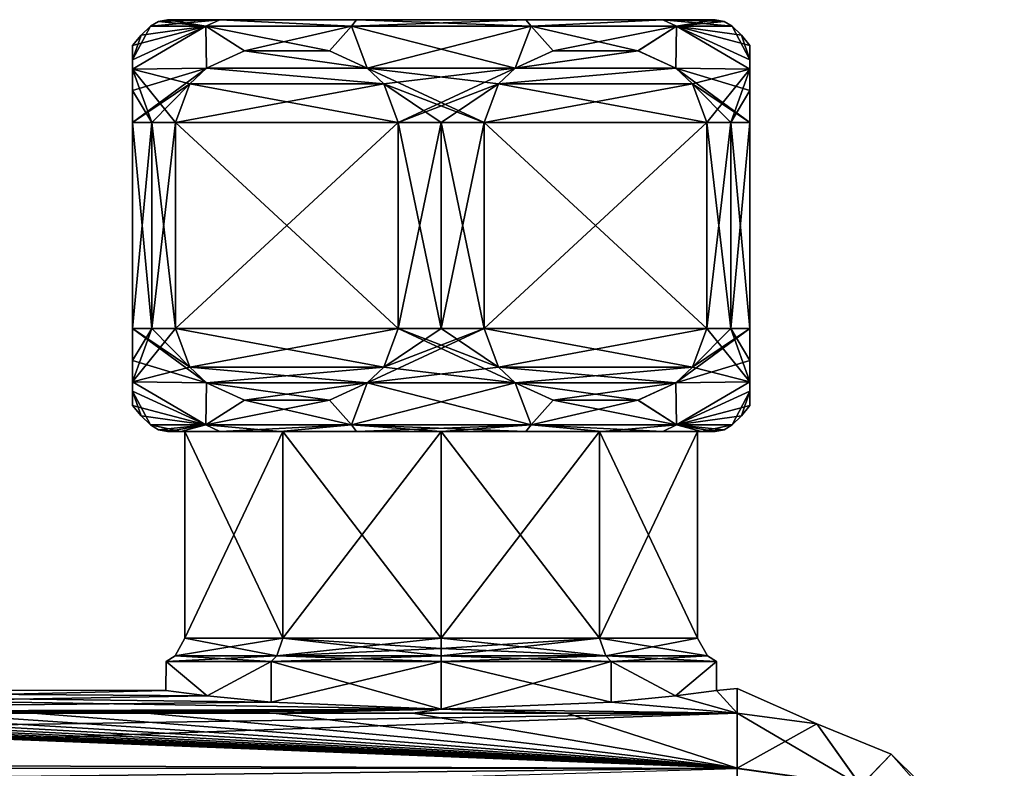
# Model space of a CAD drawing. Header units: metres. Extents: x -106 to 106, y -96 to 74.
# Tile 12 of 13: x 60 to 98, y 11 to 40. Entities that reach past the tile are written whole.
import ezdxf

# ---------------------------------------------------------------- set-up
doc = ezdxf.new("R2010")
doc.units = ezdxf.units.M
doc.layers.add('solid_21522310', color=7, linetype='CONTINUOUS')

msp = doc.modelspace()

# ---------------------------------------------------------------- linework, layer by layer
at = {"layer": 'solid_21522310'}
for points in [[(65.19281, 39.75), (67.888054, 40, -6.258302), (67.352287, 39.75, -6.646197)], [(65.500694, 39.935413), (67.888054, 40, -6.258302), (65.19281, 39.75)], [(65.500694, 39.935413), (65.19281, 39.75), (67.352287, 39.75, 6.646198)], [(65.500694, 39.935413), (65.854248, 40), (67.888054, 40, -6.258302)], [(65.500694, 39.935413), (67.352287, 39.75, 6.646198), (65.854248, 40)], [(65.854248, 40), (67.888046, 40, 6.258296), (87.145752, 40)], [(85.111954, 40, -6.258296), (65.854248, 40), (87.145752, 40)], [(67.352287, 39.75, 6.646198), (67.888046, 40, 6.258296), (65.854248, 40)], [(85.111954, 40, -6.258296), (67.888054, 40, -6.258302), (65.854248, 40)], [(73.00589, 39.75, 10.753777), (67.888046, 40, 6.258296), (67.352287, 39.75, 6.646198)], [(67.352287, 39.75, -6.646197), (67.888054, 40, -6.258302), (73.00589, 39.75, -10.753777)], [(67.888046, 40, 6.258296), (85.111946, 40, 6.258302), (87.145752, 40)], [(67.888046, 40, 6.258296), (73.210617, 40, 10.124819), (85.111946, 40, 6.258302)], [(73.00589, 39.75, 10.753777), (73.210617, 40, 10.124819), (67.888046, 40, 6.258296)], [(79.789383, 40, -10.124819), (73.210625, 40, -10.124822), (67.888054, 40, -6.258302)], [(73.00589, 39.75, -10.753777), (67.888054, 40, -6.258302), (73.210625, 40, -10.124822)], [(85.111954, 40, -6.258296), (79.789383, 40, -10.124819), (67.888054, 40, -6.258302)], [(79.99411, 39.75, 10.753777), (73.210617, 40, 10.124819), (73.00589, 39.75, 10.753777)], [(73.00589, 39.75, -10.753777), (73.210625, 40, -10.124822), (79.789383, 40, -10.124819)], [(73.00589, 39.75, -10.753777), (79.789383, 40, -10.124819), (79.99411, 39.75, -10.753777)], [(73.210617, 40, 10.124819), (79.789375, 40, 10.124822), (85.111946, 40, 6.258302)], [(79.99411, 39.75, 10.753777), (79.789375, 40, 10.124822), (73.210617, 40, 10.124819)], [(79.99411, 39.75, 10.753777), (85.111946, 40, 6.258302), (79.789375, 40, 10.124822)], [(79.99411, 39.75, -10.753777), (79.789383, 40, -10.124819), (85.111954, 40, -6.258296)], [(85.647713, 39.75, 6.646197), (85.111946, 40, 6.258302), (79.99411, 39.75, 10.753777)], [(79.99411, 39.75, -10.753777), (85.111954, 40, -6.258296), (85.647713, 39.75, -6.646198)], [(87.499306, 39.935413), (87.145752, 40), (85.111946, 40, 6.258302)], [(85.647713, 39.75, 6.646197), (87.80719, 39.75), (85.111946, 40, 6.258302)], [(87.499306, 39.935413), (85.111946, 40, 6.258302), (87.80719, 39.75)], [(85.647713, 39.75, -6.646198), (85.111954, 40, -6.258296), (87.145752, 40)], [(87.499306, 39.935413), (85.647713, 39.75, -6.646198), (87.145752, 40)], [(87.499306, 39.935413), (87.80719, 39.75), (85.647713, 39.75, -6.646198)], [(67.352287, 39.75, -6.646197), (67.377884, 38.116829, -8.589748), (64.5, 38.07407, -3.673181)], [(67.352287, 39.75, -6.646197), (64.5, 38.07407, -3.673181), (64.5, 38.439095, -2.980744)], [(64.5, 39), (67.352287, 39.75, -6.646197), (64.5, 38.439095, -2.980744)], [(64.5, 39), (64.827209, 39.392731), (67.352287, 39.75, -6.646197)], [(64.5, 38.439377, 2.980086), (65.19281, 39.75), (64.827209, 39.392731)], [(64.5, 38.439377, 2.980086), (67.352287, 39.75, 6.646198), (65.19281, 39.75)], [(64.5, 38.074203, 3.672968), (67.377159, 38.116318, 8.589331), (67.352287, 39.75, 6.646198)], [(64.5, 38.439377, 2.980086), (64.5, 38.074203, 3.672968), (67.352287, 39.75, 6.646198)], [(64.827209, 39.392731), (65.19281, 39.75), (67.352287, 39.75, -6.646197)], [(67.352287, 39.75, -6.646197), (68.851219, 38.788586, -9.44038), (67.377884, 38.116829, -8.589748)], [(67.352287, 39.75, -6.646197), (73.00589, 39.75, -10.753777), (68.851219, 38.788586, -9.44038)], [(72.150826, 38.788033, 11.345408), (73.00589, 39.75, 10.753777), (67.352287, 39.75, 6.646198)], [(68.848869, 38.787952, 9.439023), (72.150826, 38.788033, 11.345408), (67.352287, 39.75, 6.646198)], [(67.377159, 38.116318, 8.589331), (68.848869, 38.787952, 9.439023), (67.352287, 39.75, 6.646198)], [(73.00589, 39.75, -10.753777), (72.149734, 38.78833, -11.344779), (68.851219, 38.788586, -9.44038)], [(73.00589, 39.75, -10.753777), (73.622498, 38.116562, -12.195081), (72.149734, 38.78833, -11.344779)], [(72.150826, 38.788033, 11.345408), (73.622673, 38.116436, 12.19518), (73.00589, 39.75, 10.753777)], [(73.00589, 39.75, -10.753777), (79.99411, 39.75, -10.753777), (73.622498, 38.116562, -12.195081)], [(79.377502, 38.116562, 12.195081), (79.99411, 39.75, 10.753777), (73.00589, 39.75, 10.753777)], [(73.622673, 38.116436, 12.19518), (79.377502, 38.116562, 12.195081), (73.00589, 39.75, 10.753777)], [(79.99411, 39.75, -10.753777), (79.377327, 38.116436, -12.19518), (73.622498, 38.116562, -12.195081)], [(79.99411, 39.75, -10.753777), (80.849174, 38.788033, -11.345408), (79.377327, 38.116436, -12.19518)], [(79.377502, 38.116562, 12.195081), (80.850266, 38.78833, 11.344779), (79.99411, 39.75, 10.753777)], [(79.99411, 39.75, -10.753777), (85.647713, 39.75, -6.646198), (80.849174, 38.788033, -11.345408)], [(84.148781, 38.788586, 9.44038), (85.647713, 39.75, 6.646197), (79.99411, 39.75, 10.753777)], [(80.850266, 38.78833, 11.344779), (84.148781, 38.788586, 9.44038), (79.99411, 39.75, 10.753777)], [(85.647713, 39.75, -6.646198), (84.151131, 38.787952, -9.439023), (80.849174, 38.788033, -11.345408)], [(84.148781, 38.788586, 9.44038), (85.622116, 38.116829, 8.589748), (85.647713, 39.75, 6.646197)], [(85.647713, 39.75, -6.646198), (85.622841, 38.116318, -8.589331), (84.151131, 38.787952, -9.439023)], [(85.622116, 38.116829, 8.589748), (88.5, 38.07407, 3.673181), (85.647713, 39.75, 6.646197)], [(85.647713, 39.75, -6.646198), (88.5, 38.074203, -3.672968), (85.622841, 38.116318, -8.589331)], [(85.647713, 39.75, -6.646198), (88.5, 38.439377, -2.980086), (88.5, 38.074203, -3.672968)], [(85.647713, 39.75, -6.646198), (87.80719, 39.75), (88.5, 38.439377, -2.980086)], [(85.647713, 39.75, 6.646197), (88.5, 39), (88.172791, 39.392731)], [(88.5, 38.439095, 2.980744), (88.5, 39), (85.647713, 39.75, 6.646197)], [(85.647713, 39.75, 6.646197), (88.172791, 39.392731), (87.80719, 39.75)], [(88.5, 38.07407, 3.673181), (88.5, 38.439095, 2.980744), (85.647713, 39.75, 6.646197)], [(87.80719, 39.75), (88.172791, 39.392731), (88.5, 38.439377, -2.980086)], [(64.5, 38.439377, 2.980086), (64.827209, 39.392731), (64.5, 39)], [(88.172791, 39.392731), (88.5, 39), (88.5, 38.439377, -2.980086)], [(64.5, 38.439377, 2.980086), (64.5, 39), (64.5, 38.439095, -2.980744)], [(67.377159, 38.116318, 8.589331), (73.622673, 38.116436, 12.19518), (68.848869, 38.787952, 9.439023)], [(73.622498, 38.116562, -12.195081), (67.377884, 38.116829, -8.589748), (68.851219, 38.788586, -9.44038)], [(68.848869, 38.787952, 9.439023), (73.622673, 38.116436, 12.19518), (72.150826, 38.788033, 11.345408)], [(73.622498, 38.116562, -12.195081), (68.851219, 38.788586, -9.44038), (72.149734, 38.78833, -11.344779)], [(84.151131, 38.787952, -9.439023), (79.377327, 38.116436, -12.19518), (80.849174, 38.788033, -11.345408)], [(85.622841, 38.116318, -8.589331), (79.377327, 38.116436, -12.19518), (84.151131, 38.787952, -9.439023)], [(79.377502, 38.116562, 12.195081), (85.622116, 38.116829, 8.589748), (84.148781, 38.788586, 9.44038)], [(79.377502, 38.116562, 12.195081), (84.148781, 38.788586, 9.44038), (80.850266, 38.78833, 11.344779)], [(88.5, 38.439095, 2.980744), (88.5, 38.439377, -2.980086), (88.5, 39)], [(64.5, 38.439377, 2.980086), (64.5, 38.439095, -2.980744), (64.5, 38.07407, -3.673181)], [(64.5, 38.439377, 2.980086), (64.5, 38.07407, -3.673181), (64.5, 38.074203, 3.672968)], [(88.5, 38.07407, 3.673181), (88.5, 38.074203, -3.672968), (88.5, 38.439377, -2.980086)], [(88.5, 38.07407, 3.673181), (88.5, 38.439377, -2.980086), (88.5, 38.439095, 2.980744)], [(67.377884, 38.116829, -8.589748), (66.727592, 37.511345, -8.214303), (64.5, 36, -5)], [(64.5, 37.249714, -4.571684), (67.377884, 38.116829, -8.589748), (64.5, 36, -5)], [(64.5, 37.249714, -4.571684), (64.5, 38.07407, -3.673181), (67.377884, 38.116829, -8.589748)], [(66.726654, 37.510174, 8.213762), (67.377159, 38.116318, 8.589331), (64.5, 38.074203, 3.672968)], [(64.5, 38.074203, 3.672968), (64.5, 38.07407, -3.673181), (64.5, 37.249714, -4.571684)], [(64.5, 37.249916, 4.571533), (64.5, 38.074203, 3.672968), (64.5, 37.249714, -4.571684)], [(65.241669, 36, 6.5), (64.5, 38.074203, 3.672968), (64.5, 37.249916, 4.571533)], [(66.169876, 36, 7.892305), (66.726654, 37.510174, 8.213762), (64.5, 38.074203, 3.672968)], [(65.241669, 36, 6.5), (66.169876, 36, 7.892305), (64.5, 38.074203, 3.672968)], [(74.272964, 37.510651, 12.570626), (67.377159, 38.116318, 8.589331), (66.726654, 37.510174, 8.213762)], [(74.27272, 37.510956, -12.570484), (66.727592, 37.511345, -8.214303), (67.377884, 38.116829, -8.589748)], [(74.272964, 37.510651, 12.570626), (73.622673, 38.116436, 12.19518), (67.377159, 38.116318, 8.589331)], [(74.27272, 37.510956, -12.570484), (67.377884, 38.116829, -8.589748), (73.622498, 38.116562, -12.195081)], [(74.27272, 37.510956, -12.570484), (73.622498, 38.116562, -12.195081), (79.377327, 38.116436, -12.19518)], [(78.72728, 37.510956, 12.570484), (79.377502, 38.116562, 12.195081), (73.622673, 38.116436, 12.19518)], [(74.272964, 37.510651, 12.570626), (78.169876, 36, 12.892304), (73.622673, 38.116436, 12.19518)], [(78.72728, 37.510956, 12.570484), (73.622673, 38.116436, 12.19518), (78.169876, 36, 12.892304)], [(74.27272, 37.510956, -12.570484), (79.377327, 38.116436, -12.19518), (74.830124, 36, -12.892304)], [(78.727036, 37.510651, -12.570626), (74.830124, 36, -12.892304), (79.377327, 38.116436, -12.19518)], [(78.727036, 37.510651, -12.570626), (79.377327, 38.116436, -12.19518), (85.622841, 38.116318, -8.589331)], [(86.273346, 37.510174, -8.213762), (78.727036, 37.510651, -12.570626), (85.622841, 38.116318, -8.589331)], [(78.72728, 37.510956, 12.570484), (85.622116, 38.116829, 8.589748), (79.377502, 38.116562, 12.195081)], [(78.72728, 37.510956, 12.570484), (86.272408, 37.511345, 8.214303), (85.622116, 38.116829, 8.589748)], [(88.5, 37.249714, 4.571684), (88.5, 38.07407, 3.673181), (85.622116, 38.116829, 8.589748)], [(86.272408, 37.511345, 8.214303), (88.5, 36, 5), (85.622116, 38.116829, 8.589748)], [(88.5, 37.249714, 4.571684), (85.622116, 38.116829, 8.589748), (88.5, 36, 5)], [(86.273346, 37.510174, -8.213762), (85.622841, 38.116318, -8.589331), (88.5, 38.074203, -3.672968)], [(86.273346, 37.510174, -8.213762), (88.5, 38.074203, -3.672968), (86.830124, 36, -7.892305)], [(87.758331, 36, -6.5), (86.830124, 36, -7.892305), (88.5, 38.074203, -3.672968)], [(88.5, 37.249916, -4.571533), (87.758331, 36, -6.5), (88.5, 38.074203, -3.672968)], [(88.5, 37.249714, 4.571684), (88.5, 37.249916, -4.571533), (88.5, 38.074203, -3.672968)], [(88.5, 37.249714, 4.571684), (88.5, 38.074203, -3.672968), (88.5, 38.07407, 3.673181)], [(66.727592, 37.511345, -8.214303), (65.241669, 36, -6.5), (64.5, 36, -5)], [(64.5, 37.249916, 4.571533), (64.5, 37.249714, -4.571684), (64.5, 36, -5)], [(64.5, 36, 5), (64.5, 37.249916, 4.571533), (64.5, 36, -5)], [(64.5, 36, 5), (65.241669, 36, 6.5), (64.5, 37.249916, 4.571533)], [(66.727592, 37.511345, -8.214303), (66.169876, 36, -7.892305), (65.241669, 36, -6.5)], [(74.830124, 36, -12.892304), (66.169876, 36, -7.892305), (66.727592, 37.511345, -8.214303)], [(74.272964, 37.510651, 12.570626), (66.726654, 37.510174, 8.213762), (66.169876, 36, 7.892305)], [(74.272964, 37.510651, 12.570626), (66.169876, 36, 7.892305), (74.830124, 36, 12.892304)], [(74.27272, 37.510956, -12.570484), (74.830124, 36, -12.892304), (66.727592, 37.511345, -8.214303)], [(74.272964, 37.510651, 12.570626), (76.5, 36, 13), (78.169876, 36, 12.892304)], [(74.272964, 37.510651, 12.570626), (74.830124, 36, 12.892304), (76.5, 36, 13)], [(78.727036, 37.510651, -12.570626), (76.5, 36, -13), (74.830124, 36, -12.892304)], [(78.727036, 37.510651, -12.570626), (78.169876, 36, -12.892304), (76.5, 36, -13)], [(78.169876, 36, 12.892304), (86.830124, 36, 7.892305), (86.272408, 37.511345, 8.214303)], [(78.72728, 37.510956, 12.570484), (78.169876, 36, 12.892304), (86.272408, 37.511345, 8.214303)], [(86.830124, 36, -7.892305), (78.169876, 36, -12.892304), (78.727036, 37.510651, -12.570626)], [(86.273346, 37.510174, -8.213762), (86.830124, 36, -7.892305), (78.727036, 37.510651, -12.570626)], [(86.272408, 37.511345, 8.214303), (87.758331, 36, 6.5), (88.5, 36, 5)], [(86.272408, 37.511345, 8.214303), (86.830124, 36, 7.892305), (87.758331, 36, 6.5)], [(88.5, 37.249916, -4.571533), (88.5, 36, -5), (87.758331, 36, -6.5)], [(88.5, 36, 5), (88.5, 36, -5), (88.5, 37.249916, -4.571533)], [(88.5, 37.249714, 4.571684), (88.5, 36, 5), (88.5, 37.249916, -4.571533)], [(64.5, 28, -5), (64.5, 36, -5), (65.241669, 36, -6.5)], [(64.5, 36, 5), (64.5, 36, -5), (64.5, 28, -5)], [(64.5, 28, -5), (65.241669, 36, -6.5), (65.241669, 28, -6.5)], [(64.5, 28, 5), (64.5, 36, 5), (64.5, 28, -5)], [(65.241669, 28, 6.5), (65.241669, 36, 6.5), (64.5, 36, 5)], [(65.241669, 28, 6.5), (64.5, 36, 5), (64.5, 28, 5)], [(65.241669, 28, -6.5), (65.241669, 36, -6.5), (66.169876, 36, -7.892305)], [(65.241669, 28, -6.5), (66.169876, 36, -7.892305), (66.169876, 28, -7.892305)], [(66.169876, 28, 7.892305), (66.169876, 36, 7.892305), (65.241669, 36, 6.5)], [(65.241669, 28, 6.5), (66.169876, 28, 7.892305), (65.241669, 36, 6.5)], [(74.830124, 28, -12.892304), (66.169876, 36, -7.892305), (74.830124, 36, -12.892304)], [(74.830124, 28, -12.892304), (66.169876, 28, -7.892305), (66.169876, 36, -7.892305)], [(66.169876, 28, 7.892305), (74.830124, 36, 12.892304), (66.169876, 36, 7.892305)], [(74.830124, 28, 12.892304), (74.830124, 36, 12.892304), (66.169876, 28, 7.892305)], [(74.830124, 28, -12.892304), (74.830124, 36, -12.892304), (76.5, 36, -13)], [(74.830124, 28, -12.892304), (76.5, 36, -13), (76.5, 28, -13)], [(76.5, 28, 13), (76.5, 36, 13), (74.830124, 36, 12.892304)], [(76.5, 28, 13), (74.830124, 36, 12.892304), (74.830124, 28, 12.892304)], [(76.5, 28, -13), (76.5, 36, -13), (78.169876, 36, -12.892304)], [(76.5, 28, -13), (78.169876, 36, -12.892304), (78.169876, 28, -12.892304)], [(78.169876, 28, 12.892304), (78.169876, 36, 12.892304), (76.5, 36, 13)], [(78.169876, 28, 12.892304), (76.5, 36, 13), (76.5, 28, 13)], [(86.830124, 28, -7.892305), (78.169876, 36, -12.892304), (86.830124, 36, -7.892305)], [(78.169876, 28, -12.892304), (78.169876, 36, -12.892304), (86.830124, 28, -7.892305)], [(78.169876, 28, 12.892304), (86.830124, 36, 7.892305), (78.169876, 36, 12.892304)], [(86.830124, 28, 7.892305), (86.830124, 36, 7.892305), (78.169876, 28, 12.892304)], [(86.830124, 28, -7.892305), (86.830124, 36, -7.892305), (87.758331, 36, -6.5)], [(87.758331, 28, -6.5), (86.830124, 28, -7.892305), (87.758331, 36, -6.5)], [(87.758331, 28, 6.5), (87.758331, 36, 6.5), (86.830124, 36, 7.892305)], [(87.758331, 28, 6.5), (86.830124, 36, 7.892305), (86.830124, 28, 7.892305)], [(87.758331, 28, -6.5), (87.758331, 36, -6.5), (88.5, 36, -5)], [(88.5, 28, -5), (87.758331, 28, -6.5), (88.5, 36, -5)], [(88.5, 28, 5), (88.5, 36, 5), (87.758331, 36, 6.5)], [(88.5, 28, 5), (87.758331, 36, 6.5), (87.758331, 28, 6.5)], [(88.5, 28, 5), (88.5, 28, -5), (88.5, 36, -5)], [(88.5, 28, 5), (88.5, 36, -5), (88.5, 36, 5)], [(65.241669, 28, -6.5), (64.5, 25.925793, -3.672964), (64.5, 26.750078, -4.571528)], [(66.169876, 28, -7.892305), (66.727272, 26.489052, -8.214121), (64.5, 25.925793, -3.672964)], [(65.241669, 28, -6.5), (66.169876, 28, -7.892305), (64.5, 25.925793, -3.672964)], [(64.5, 28, -5), (65.241669, 28, -6.5), (64.5, 26.750078, -4.571528)], [(64.5, 28, 5), (64.5, 28, -5), (64.5, 26.750078, -4.571528)], [(64.5, 26.750305, 4.571696), (64.5, 28, 5), (64.5, 26.750078, -4.571528)], [(66.727592, 26.488655, 8.214304), (65.241669, 28, 6.5), (64.5, 28, 5)], [(67.377884, 25.883171, 8.589749), (66.727592, 26.488655, 8.214304), (64.5, 28, 5)], [(64.5, 26.750305, 4.571696), (67.377884, 25.883171, 8.589749), (64.5, 28, 5)], [(66.727592, 26.488655, 8.214304), (66.169876, 28, 7.892305), (65.241669, 28, 6.5)], [(74.272408, 26.488655, -12.570306), (66.727272, 26.489052, -8.214121), (66.169876, 28, -7.892305)], [(74.272408, 26.488655, -12.570306), (66.169876, 28, -7.892305), (74.830124, 28, -12.892304)], [(74.830124, 28, 12.892304), (66.169876, 28, 7.892305), (66.727592, 26.488655, 8.214304)], [(74.272713, 26.489042, 12.570483), (74.830124, 28, 12.892304), (66.727592, 26.488655, 8.214304)], [(74.272408, 26.488655, -12.570306), (78.169876, 28, -12.892304), (73.622108, 25.883165, -12.194857)], [(78.727287, 26.489042, -12.570483), (73.622108, 25.883165, -12.194857), (78.169876, 28, -12.892304)], [(74.272408, 26.488655, -12.570306), (76.5, 28, -13), (78.169876, 28, -12.892304)], [(74.272408, 26.488655, -12.570306), (74.830124, 28, -12.892304), (76.5, 28, -13)], [(74.272713, 26.489042, 12.570483), (79.377892, 25.883165, 12.194857), (74.830124, 28, 12.892304)], [(78.727592, 26.488655, 12.570306), (74.830124, 28, 12.892304), (79.377892, 25.883165, 12.194857)], [(78.727592, 26.488655, 12.570306), (76.5, 28, 13), (74.830124, 28, 12.892304)], [(78.727592, 26.488655, 12.570306), (78.169876, 28, 12.892304), (76.5, 28, 13)], [(78.169876, 28, -12.892304), (86.830124, 28, -7.892305), (86.272408, 26.488655, -8.214304)], [(78.727287, 26.489042, -12.570483), (78.169876, 28, -12.892304), (86.272408, 26.488655, -8.214304)], [(86.830124, 28, 7.892305), (78.169876, 28, 12.892304), (78.727592, 26.488655, 12.570306)], [(86.272728, 26.489052, 8.214121), (86.830124, 28, 7.892305), (78.727592, 26.488655, 12.570306)], [(86.272408, 26.488655, -8.214304), (88.5, 28, -5), (85.622116, 25.883171, -8.589749)], [(88.5, 26.750305, -4.571696), (85.622116, 25.883171, -8.589749), (88.5, 28, -5)], [(86.272408, 26.488655, -8.214304), (86.830124, 28, -7.892305), (87.758331, 28, -6.5)], [(86.272408, 26.488655, -8.214304), (87.758331, 28, -6.5), (88.5, 28, -5)], [(86.272728, 26.489052, 8.214121), (88.5, 25.925793, 3.672964), (86.830124, 28, 7.892305)], [(87.758331, 28, 6.5), (86.830124, 28, 7.892305), (88.5, 25.925793, 3.672964)], [(88.5, 26.750078, 4.571528), (87.758331, 28, 6.5), (88.5, 25.925793, 3.672964)], [(88.5, 26.750078, 4.571528), (88.5, 28, 5), (87.758331, 28, 6.5)], [(88.5, 26.750078, 4.571528), (88.5, 26.750305, -4.571696), (88.5, 28, -5)], [(88.5, 26.750078, 4.571528), (88.5, 28, -5), (88.5, 28, 5)], [(64.5, 26.750305, 4.571696), (64.5, 26.750078, -4.571528), (64.5, 25.925793, -3.672964)], [(64.5, 26.750305, 4.571696), (64.5, 25.925793, -3.672964), (64.5, 25.925936, 3.673192)], [(64.5, 26.750305, 4.571696), (64.5, 25.925936, 3.673192), (67.377884, 25.883171, 8.589749)], [(66.727272, 26.489052, -8.214121), (67.377495, 25.883442, -8.589527), (64.5, 25.925793, -3.672964)], [(66.727272, 26.489052, -8.214121), (73.622108, 25.883165, -12.194857), (67.377495, 25.883442, -8.589527)], [(74.272408, 26.488655, -12.570306), (73.622108, 25.883165, -12.194857), (66.727272, 26.489052, -8.214121)], [(74.272713, 26.489042, 12.570483), (66.727592, 26.488655, 8.214304), (67.377884, 25.883171, 8.589749)], [(74.272713, 26.489042, 12.570483), (67.377884, 25.883171, 8.589749), (73.622498, 25.883438, 12.195079)], [(78.727287, 26.489042, -12.570483), (79.377502, 25.883438, -12.195079), (73.622108, 25.883165, -12.194857)], [(74.272713, 26.489042, 12.570483), (73.622498, 25.883438, 12.195079), (79.377892, 25.883165, 12.194857)], [(78.727287, 26.489042, -12.570483), (85.622116, 25.883171, -8.589749), (79.377502, 25.883438, -12.195079)], [(78.727287, 26.489042, -12.570483), (86.272408, 26.488655, -8.214304), (85.622116, 25.883171, -8.589749)], [(86.272728, 26.489052, 8.214121), (78.727592, 26.488655, 12.570306), (79.377892, 25.883165, 12.194857)], [(86.272728, 26.489052, 8.214121), (79.377892, 25.883165, 12.194857), (85.622505, 25.883442, 8.589527)], [(88.5, 26.750305, -4.571696), (88.5, 25.925936, -3.673192), (85.622116, 25.883171, -8.589749)], [(86.272728, 26.489052, 8.214121), (85.622505, 25.883442, 8.589527), (88.5, 25.925793, 3.672964)], [(88.5, 25.925793, 3.672964), (88.5, 25.925936, -3.673192), (88.5, 26.750305, -4.571696)], [(88.5, 26.750078, 4.571528), (88.5, 25.925793, 3.672964), (88.5, 26.750305, -4.571696)], [(64.5, 25.925936, 3.673192), (64.5, 25.925793, -3.672964), (64.5, 25.560614, -2.980068)], [(64.5, 25.560921, 2.980782), (64.5, 25.925936, 3.673192), (64.5, 25.560614, -2.980068)], [(67.352287, 24.25, 6.646198), (67.377884, 25.883171, 8.589749), (64.5, 25.925936, 3.673192)], [(67.352287, 24.25, 6.646198), (64.5, 25.925936, 3.673192), (64.5, 25.560921, 2.980782)], [(64.5, 25.925793, -3.672964), (67.377495, 25.883442, -8.589527), (67.352287, 24.25, -6.646197)], [(64.5, 25.560614, -2.980068), (64.5, 25.925793, -3.672964), (67.352287, 24.25, -6.646197)], [(67.377495, 25.883442, -8.589527), (68.850243, 25.211678, -9.439816), (67.352287, 24.25, -6.646197)], [(67.352287, 24.25, 6.646198), (68.851219, 25.211412, 9.440383), (67.377884, 25.883171, 8.589749)], [(67.377495, 25.883442, -8.589527), (73.622108, 25.883165, -12.194857), (72.148758, 25.211407, -11.344217)], [(67.377495, 25.883442, -8.589527), (72.148758, 25.211407, -11.344217), (68.850243, 25.211678, -9.439816)], [(73.622498, 25.883438, 12.195079), (67.377884, 25.883171, 8.589749), (68.851219, 25.211412, 9.440383)], [(73.622498, 25.883438, 12.195079), (68.851219, 25.211412, 9.440383), (72.149734, 25.211672, 11.34478)], [(72.148758, 25.211407, -11.344217), (73.622108, 25.883165, -12.194857), (73.00589, 24.25, -10.753777)], [(73.00589, 24.25, 10.753777), (73.622498, 25.883438, 12.195079), (72.149734, 25.211672, 11.34478)], [(79.377502, 25.883438, -12.195079), (79.99411, 24.25, -10.753777), (73.00589, 24.25, -10.753777)], [(73.622108, 25.883165, -12.194857), (79.377502, 25.883438, -12.195079), (73.00589, 24.25, -10.753777)], [(73.00589, 24.25, 10.753777), (79.99411, 24.25, 10.753777), (73.622498, 25.883438, 12.195079)], [(79.99411, 24.25, 10.753777), (79.377892, 25.883165, 12.194857), (73.622498, 25.883438, 12.195079)], [(79.377502, 25.883438, -12.195079), (80.850266, 25.211672, -11.34478), (79.99411, 24.25, -10.753777)], [(79.377502, 25.883438, -12.195079), (85.622116, 25.883171, -8.589749), (84.148781, 25.211412, -9.440383)], [(79.377502, 25.883438, -12.195079), (84.148781, 25.211412, -9.440383), (80.850266, 25.211672, -11.34478)], [(85.622505, 25.883442, 8.589527), (79.377892, 25.883165, 12.194857), (80.851242, 25.211407, 11.344217)], [(79.99411, 24.25, 10.753777), (80.851242, 25.211407, 11.344217), (79.377892, 25.883165, 12.194857)], [(85.622505, 25.883442, 8.589527), (80.851242, 25.211407, 11.344217), (84.149757, 25.211678, 9.439816)], [(84.148781, 25.211412, -9.440383), (85.622116, 25.883171, -8.589749), (85.647713, 24.25, -6.646198)], [(85.647713, 24.25, 6.646197), (85.622505, 25.883442, 8.589527), (84.149757, 25.211678, 9.439816)], [(85.622116, 25.883171, -8.589749), (88.5, 25.925936, -3.673192), (85.647713, 24.25, -6.646198)], [(85.647713, 24.25, 6.646197), (88.5, 25.925793, 3.672964), (85.622505, 25.883442, 8.589527)], [(88.5, 25.925936, -3.673192), (88.5, 25.560921, -2.980782), (85.647713, 24.25, -6.646198)], [(85.647713, 24.25, 6.646197), (88.5, 25.560614, 2.980068), (88.5, 25.925793, 3.672964)], [(88.5, 25.560614, 2.980068), (88.5, 25.560921, -2.980782), (88.5, 25.925936, -3.673192)], [(88.5, 25.560614, 2.980068), (88.5, 25.925936, -3.673192), (88.5, 25.925793, 3.672964)], [(64.5, 25.560921, 2.980782), (64.5, 25.560614, -2.980068), (64.5, 25)], [(67.352287, 24.25, 6.646198), (64.5, 25.560921, 2.980782), (64.5, 25)], [(64.5, 25.560614, -2.980068), (64.827209, 24.607269), (64.5, 25)], [(64.5, 25.560614, -2.980068), (65.19281, 24.25), (64.827209, 24.607269)], [(64.5, 25.560614, -2.980068), (67.352287, 24.25, -6.646197), (65.19281, 24.25)], [(88.5, 25.560921, -2.980782), (88.5, 25), (85.647713, 24.25, -6.646198)], [(85.647713, 24.25, 6.646197), (87.80719, 24.25), (88.5, 25.560614, 2.980068)], [(88.5, 25.560614, 2.980068), (87.80719, 24.25), (88.172791, 24.607269)], [(88.5, 25.560614, 2.980068), (88.172791, 24.607269), (88.5, 25)], [(88.5, 25.560614, 2.980068), (88.5, 25), (88.5, 25.560921, -2.980782)], [(67.352287, 24.25, 6.646198), (64.5, 25), (64.827209, 24.607269)], [(68.850243, 25.211678, -9.439816), (72.148758, 25.211407, -11.344217), (67.352287, 24.25, -6.646197)], [(67.352287, 24.25, 6.646198), (73.00589, 24.25, 10.753777), (68.851219, 25.211412, 9.440383)], [(72.148758, 25.211407, -11.344217), (73.00589, 24.25, -10.753777), (67.352287, 24.25, -6.646197)], [(73.00589, 24.25, 10.753777), (72.149734, 25.211672, 11.34478), (68.851219, 25.211412, 9.440383)], [(80.850266, 25.211672, -11.34478), (84.148781, 25.211412, -9.440383), (79.99411, 24.25, -10.753777)], [(84.148781, 25.211412, -9.440383), (85.647713, 24.25, -6.646198), (79.99411, 24.25, -10.753777)], [(79.99411, 24.25, 10.753777), (85.647713, 24.25, 6.646197), (80.851242, 25.211407, 11.344217)], [(85.647713, 24.25, 6.646197), (84.149757, 25.211678, 9.439816), (80.851242, 25.211407, 11.344217)], [(88.5, 25), (88.172791, 24.607269), (85.647713, 24.25, -6.646198)], [(67.352287, 24.25, 6.646198), (64.827209, 24.607269), (65.19281, 24.25)], [(88.172791, 24.607269), (87.80719, 24.25), (85.647713, 24.25, -6.646198)], [(65.500694, 24.064585), (65.19281, 24.25), (67.352287, 24.25, -6.646197)], [(67.352287, 24.25, 6.646198), (65.19281, 24.25), (66.375526, 24, 3.290399)], [(65.500694, 24.064585), (66.375526, 24, 3.290399), (65.19281, 24.25)], [(65.500694, 24.064585), (67.352287, 24.25, -6.646197), (65.854248, 24)], [(65.854248, 24), (67.352287, 24.25, -6.646197), (66.375519, 24, -3.290371)], [(66.375519, 24, -3.290371), (67.352287, 24.25, -6.646197), (67.888039, 24, -6.258286)], [(67.352287, 24.25, 6.646198), (66.375526, 24, 3.290399), (67.888062, 24, 6.258316)], [(67.888039, 24, -6.258286), (67.352287, 24.25, -6.646197), (73.00589, 24.25, -10.753777)], [(67.352287, 24.25, 6.646198), (67.888062, 24, 6.258316), (70.243164, 24, 8.612995)], [(67.352287, 24.25, 6.646198), (70.243164, 24, 8.612995), (73.00589, 24.25, 10.753777)], [(67.888039, 24, -6.258286), (73.00589, 24.25, -10.753777), (70.243134, 24, -8.612972)], [(70.243134, 24, -8.612972), (73.00589, 24.25, -10.753777), (73.210602, 24, -10.124814)], [(73.00589, 24.25, 10.753777), (70.243164, 24, 8.612995), (73.210632, 24, 10.124826)], [(73.210602, 24, -10.124814), (73.00589, 24.25, -10.753777), (79.99411, 24.25, -10.753777)], [(73.00589, 24.25, 10.753777), (73.210632, 24, 10.124826), (76.500015, 24, 10.645735)], [(73.00589, 24.25, 10.753777), (76.500015, 24, 10.645735), (79.789398, 24, 10.124814)], [(73.00589, 24.25, 10.753777), (79.789398, 24, 10.124814), (79.99411, 24.25, 10.753777)], [(73.210602, 24, -10.124814), (79.99411, 24.25, -10.753777), (76.499985, 24, -10.645735)], [(76.499985, 24, -10.645735), (79.99411, 24.25, -10.753777), (79.789368, 24, -10.124826)], [(79.789368, 24, -10.124826), (79.99411, 24.25, -10.753777), (82.756836, 24, -8.612995)], [(79.99411, 24.25, 10.753777), (79.789398, 24, 10.124814), (82.756866, 24, 8.612972)], [(82.756836, 24, -8.612995), (79.99411, 24.25, -10.753777), (85.647713, 24.25, -6.646198)], [(79.99411, 24.25, 10.753777), (82.756866, 24, 8.612972), (85.111961, 24, 6.258286)], [(79.99411, 24.25, 10.753777), (85.111961, 24, 6.258286), (85.647713, 24.25, 6.646197)], [(82.756836, 24, -8.612995), (85.647713, 24.25, -6.646198), (85.111938, 24, -6.258316)], [(85.111938, 24, -6.258316), (85.647713, 24.25, -6.646198), (86.624474, 24, -3.290399)], [(85.647713, 24.25, 6.646197), (85.111961, 24, 6.258286), (86.624481, 24, 3.290371)], [(86.624474, 24, -3.290399), (85.647713, 24.25, -6.646198), (87.80719, 24.25)], [(87.499306, 24.064585), (87.80719, 24.25), (85.647713, 24.25, 6.646197)], [(85.647713, 24.25, 6.646197), (86.624481, 24, 3.290371), (87.145752, 24)], [(87.499306, 24.064585), (85.647713, 24.25, 6.646197), (87.145752, 24)], [(87.499306, 24.064585), (86.624474, 24, -3.290399), (87.80719, 24.25)], [(65.500694, 24.064585), (65.854248, 24), (66.375526, 24, 3.290399)], [(65.854248, 24), (66.535309, 24, -3.237725), (66.535309, 24, 3.237725)], [(65.854248, 24), (66.375519, 24, -3.290371), (66.535309, 24, -3.237725)], [(66.375526, 24, 3.290399), (65.854248, 24), (66.535309, 24, 3.237725)], [(66.375519, 24, -3.290371), (67.888039, 24, -6.258286), (66.535309, 24, -3.237725)], [(66.375526, 24, 3.290399), (66.535309, 24, 3.237725), (70.341476, 24, 8.476476)], [(67.888062, 24, 6.258316), (66.375526, 24, 3.290399), (70.341476, 24, 8.476476)], [(66.535309, 15.961881, -3.237726), (66.535309, 24, -3.237725), (70.341476, 24, -8.476476)], [(67.888039, 24, -6.258286), (70.341476, 24, -8.476476), (66.535309, 24, -3.237725)], [(70.341484, 15.961881, -8.476476), (66.535309, 15.961881, -3.237726), (70.341476, 24, -8.476476)], [(66.535309, 15.961881, 3.237726), (66.535309, 24, 3.237725), (66.535309, 24, -3.237725)], [(66.535309, 15.961881, -3.237726), (66.535309, 15.961881, 3.237726), (66.535309, 24, -3.237725)], [(70.341484, 15.961881, 8.476476), (70.341476, 24, 8.476476), (66.535309, 24, 3.237725)], [(66.535309, 15.961881, 3.237726), (70.341484, 15.961881, 8.476476), (66.535309, 24, 3.237725)], [(67.888039, 24, -6.258286), (70.243134, 24, -8.612972), (70.341476, 24, -8.476476)], [(70.243164, 24, 8.612995), (67.888062, 24, 6.258316), (70.341476, 24, 8.476476)], [(70.243134, 24, -8.612972), (73.210602, 24, -10.124814), (70.341476, 24, -8.476476)], [(70.243164, 24, 8.612995), (70.341476, 24, 8.476476), (76.5, 24, 10.4775)], [(73.210632, 24, 10.124826), (70.243164, 24, 8.612995), (76.5, 24, 10.4775)], [(70.341476, 24, 8.476476), (76.5, 15.961881, 10.4775), (76.5, 24, 10.4775)], [(70.341484, 15.961881, -8.476476), (70.341476, 24, -8.476476), (76.5, 24, -10.4775)], [(73.210602, 24, -10.124814), (76.5, 24, -10.4775), (70.341476, 24, -8.476476)], [(70.341484, 15.961881, 8.476476), (76.5, 15.961881, 10.4775), (70.341476, 24, 8.476476)], [(70.341484, 15.961881, -8.476476), (76.5, 24, -10.4775), (76.5, 15.961881, -10.4775)], [(73.210602, 24, -10.124814), (76.499985, 24, -10.645735), (76.5, 24, -10.4775)], [(76.500015, 24, 10.645735), (73.210632, 24, 10.124826), (76.5, 24, 10.4775)], [(76.499985, 24, -10.645735), (79.789368, 24, -10.124826), (76.5, 24, -10.4775)], [(82.658516, 15.961881, 8.476476), (82.658524, 24, 8.476476), (76.5, 24, 10.4775)], [(79.789398, 24, 10.124814), (76.5, 24, 10.4775), (82.658524, 24, 8.476476)], [(76.5, 15.961881, 10.4775), (82.658516, 15.961881, 8.476476), (76.5, 24, 10.4775)], [(79.789398, 24, 10.124814), (76.500015, 24, 10.645735), (76.5, 24, 10.4775)], [(76.5, 15.961881, -10.4775), (76.5, 24, -10.4775), (82.658524, 24, -8.476476)], [(82.756836, 24, -8.612995), (82.658524, 24, -8.476476), (76.5, 24, -10.4775)], [(82.658516, 15.961881, -8.476476), (76.5, 15.961881, -10.4775), (82.658524, 24, -8.476476)], [(79.789368, 24, -10.124826), (82.756836, 24, -8.612995), (76.5, 24, -10.4775)], [(82.756866, 24, 8.612972), (79.789398, 24, 10.124814), (82.658524, 24, 8.476476)], [(82.658516, 15.961881, 8.476476), (86.464691, 15.961881, 3.237726), (82.658524, 24, 8.476476)], [(82.658516, 15.961881, -8.476476), (82.658524, 24, -8.476476), (86.464691, 24, -3.237725)], [(86.464691, 15.961881, -3.237726), (82.658516, 15.961881, -8.476476), (86.464691, 24, -3.237725)], [(86.464691, 15.961881, 3.237726), (86.464691, 24, 3.237725), (82.658524, 24, 8.476476)], [(85.111961, 24, 6.258286), (82.658524, 24, 8.476476), (86.464691, 24, 3.237725)], [(85.111961, 24, 6.258286), (82.756866, 24, 8.612972), (82.658524, 24, 8.476476)], [(86.624474, 24, -3.290399), (86.464691, 24, -3.237725), (82.658524, 24, -8.476476)], [(85.111938, 24, -6.258316), (86.624474, 24, -3.290399), (82.658524, 24, -8.476476)], [(82.756836, 24, -8.612995), (85.111938, 24, -6.258316), (82.658524, 24, -8.476476)], [(86.624481, 24, 3.290371), (85.111961, 24, 6.258286), (86.464691, 24, 3.237725)], [(86.464691, 15.961881, -3.237726), (86.464691, 24, -3.237725), (86.464691, 24, 3.237725)], [(87.145752, 24), (86.464691, 24, 3.237725), (86.464691, 24, -3.237725)], [(86.464691, 15.961881, 3.237726), (86.464691, 15.961881, -3.237726), (86.464691, 24, 3.237725)], [(86.624481, 24, 3.290371), (86.464691, 24, 3.237725), (87.145752, 24)], [(86.624474, 24, -3.290399), (87.145752, 24), (86.464691, 24, -3.237725)], [(87.499306, 24.064585), (87.145752, 24), (86.624474, 24, -3.290399)], [(66.154884, 15.26906, 3.361337), (66.535309, 15.961881, 3.237726), (66.535309, 15.961881, -3.237726)], [(70.106384, 15.26906, 8.800093), (66.535309, 15.961881, 3.237726), (66.154884, 15.26906, 3.361337)], [(66.154884, 15.26906, -3.361339), (66.535309, 15.961881, -3.237726), (70.341484, 15.961881, -8.476476)], [(66.154884, 15.26906, 3.361337), (66.535309, 15.961881, -3.237726), (66.154884, 15.26906, -3.361339)], [(66.154884, 15.26906, -3.361339), (70.341484, 15.961881, -8.476476), (70.106384, 15.26906, -8.800095)], [(70.106384, 15.26906, 8.800093), (70.341484, 15.961881, 8.476476), (66.535309, 15.961881, 3.237726)], [(70.106384, 15.26906, -8.800095), (70.341484, 15.961881, -8.476476), (76.5, 15.961881, -10.4775)], [(76.5, 15.56188, -10.58468), (70.106384, 15.26906, -8.800095), (76.5, 15.961881, -10.4775)], [(70.106384, 15.26906, 8.800093), (76.5, 15.26906, 10.8775), (70.341484, 15.961881, 8.476476)], [(76.5, 15.56188, 10.58468), (76.5, 15.961881, 10.4775), (70.341484, 15.961881, 8.476476)], [(76.5, 15.56188, 10.58468), (70.341484, 15.961881, 8.476476), (76.5, 15.26906, 10.8775)], [(76.5, 15.56188, -10.58468), (76.5, 15.961881, -10.4775), (82.658516, 15.961881, -8.476476)], [(76.5, 15.26906, -10.8775), (82.658516, 15.961881, -8.476476), (82.893616, 15.26906, -8.800093)], [(76.5, 15.56188, -10.58468), (82.658516, 15.961881, -8.476476), (76.5, 15.26906, -10.8775)], [(82.893616, 15.26906, 8.800095), (82.658516, 15.961881, 8.476476), (76.5, 15.961881, 10.4775)], [(76.5, 15.56188, 10.58468), (82.893616, 15.26906, 8.800095), (76.5, 15.961881, 10.4775)], [(82.893616, 15.26906, -8.800093), (82.658516, 15.961881, -8.476476), (86.464691, 15.961881, -3.237726)], [(86.845116, 15.26906, 3.361339), (86.464691, 15.961881, 3.237726), (82.658516, 15.961881, 8.476476)], [(86.845116, 15.26906, 3.361339), (82.658516, 15.961881, 8.476476), (82.893616, 15.26906, 8.800095)], [(82.893616, 15.26906, -8.800093), (86.464691, 15.961881, -3.237726), (86.845116, 15.26906, -3.361337)], [(86.845116, 15.26906, -3.361337), (86.464691, 15.961881, -3.237726), (86.464691, 15.961881, 3.237726)], [(86.845116, 15.26906, -3.361337), (86.464691, 15.961881, 3.237726), (86.845116, 15.26906, 3.361339)], [(76.5, 15.56188, -10.58468), (76.5, 15.26906, -10.8775), (70.106384, 15.26906, -8.800095)], [(76.5, 15.56188, 10.58468), (76.5, 15.26906, 10.8775), (82.893616, 15.26906, 8.800095)], [(65.800644, 15.053997, -3.476523), (67.394554, 13.726702, -6.607049), (65.797279, 13.924875, -3.466167)], [(65.800644, 15.053997, -3.476523), (65.797279, 13.924875, -3.466167), (65.79731, 13.924871, 3.466262)], [(65.800644, 15.053997, 3.476523), (65.79731, 13.924871, 3.466262), (67.394676, 13.726687, 6.607216)], [(65.800644, 15.053997, 3.476523), (65.800644, 15.053997, -3.476523), (65.79731, 13.924871, 3.466262)], [(70.106384, 15.26906, -8.800095), (69.887375, 15.053997, -9.101414), (65.800644, 15.053997, -3.476523)], [(66.154884, 15.26906, -3.361339), (65.800644, 15.053997, -3.476523), (65.800644, 15.053997, 3.476523)], [(66.154884, 15.26906, -3.361339), (70.106384, 15.26906, -8.800095), (65.800644, 15.053997, -3.476523)], [(66.154884, 15.26906, 3.361337), (65.800644, 15.053997, 3.476523), (69.887375, 15.053997, 9.101414)], [(66.154884, 15.26906, 3.361337), (66.154884, 15.26906, -3.361339), (65.800644, 15.053997, 3.476523)], [(65.800644, 15.053997, -3.476523), (69.887375, 15.053997, -9.101414), (67.394554, 13.726702, -6.607049)], [(69.887375, 15.053997, 9.101414), (65.800644, 15.053997, 3.476523), (67.394676, 13.726687, 6.607216)], [(70.106384, 15.26906, 8.800093), (66.154884, 15.26906, 3.361337), (69.887375, 15.053997, 9.101414)], [(69.887375, 15.053997, -9.101414), (69.893173, 13.480108, -9.105622), (67.394554, 13.726702, -6.607049)], [(69.887375, 15.053997, 9.101414), (67.394676, 13.726687, 6.607216), (69.893333, 13.480095, 9.105741)], [(70.106384, 15.26906, 8.800093), (69.887375, 15.053997, 9.101414), (76.5, 15.053997, 11.25)], [(76.5, 15.26906, -10.8775), (76.5, 15.053997, -11.25), (69.887375, 15.053997, -9.101414)], [(70.106384, 15.26906, -8.800095), (76.5, 15.26906, -10.8775), (69.887375, 15.053997, -9.101414)], [(69.887375, 15.053997, 9.101414), (69.893333, 13.480095, 9.105741), (76.5, 13.205034, 11.25)], [(69.887375, 15.053997, 9.101414), (76.5, 13.205034, 11.25), (76.5, 15.053997, 11.25)], [(69.887375, 15.053997, -9.101414), (76.5, 15.053997, -11.25), (69.893173, 13.480108, -9.105622)], [(76.5, 15.053997, -11.25), (76.5, 13.205034, -11.25), (69.893173, 13.480108, -9.105622)], [(70.106384, 15.26906, 8.800093), (76.5, 15.053997, 11.25), (76.5, 15.26906, 10.8775)], [(76.5, 15.26906, 10.8775), (76.5, 15.053997, 11.25), (83.112625, 15.053997, 9.101414)], [(82.893616, 15.26906, 8.800095), (76.5, 15.26906, 10.8775), (83.112625, 15.053997, 9.101414)], [(82.893616, 15.26906, -8.800093), (83.112625, 15.053997, -9.101414), (76.5, 15.053997, -11.25)], [(76.5, 15.26906, -10.8775), (82.893616, 15.26906, -8.800093), (76.5, 15.053997, -11.25)], [(76.5, 15.053997, 11.25), (76.5, 13.205034, 11.25), (83.106819, 13.480107, 9.105629)], [(83.112625, 15.053997, 9.101414), (76.5, 15.053997, 11.25), (83.106819, 13.480107, 9.105629)], [(83.112625, 15.053997, -9.101414), (83.106651, 13.480094, -9.105747), (76.5, 13.205034, -11.25)], [(76.5, 15.053997, -11.25), (83.112625, 15.053997, -9.101414), (76.5, 13.205034, -11.25)], [(82.893616, 15.26906, 8.800095), (83.112625, 15.053997, 9.101414), (87.199356, 15.053997, 3.476523)], [(86.845116, 15.26906, 3.361339), (82.893616, 15.26906, 8.800095), (87.199356, 15.053997, 3.476523)], [(82.893616, 15.26906, -8.800093), (86.845116, 15.26906, -3.361337), (83.112625, 15.053997, -9.101414)], [(83.112625, 15.053997, -9.101414), (85.605316, 13.726686, -6.607231), (83.106651, 13.480094, -9.105747)], [(83.112625, 15.053997, 9.101414), (83.106819, 13.480107, 9.105629), (85.605438, 13.7267, 6.607063)], [(86.845116, 15.26906, -3.361337), (87.199356, 15.053997, -3.476523), (83.112625, 15.053997, -9.101414)], [(87.199356, 15.053997, 3.476523), (83.112625, 15.053997, 9.101414), (85.605438, 13.7267, 6.607063)], [(83.112625, 15.053997, -9.101414), (87.199356, 15.053997, -3.476523), (85.605316, 13.726686, -6.607231)], [(87.199356, 15.053997, -3.476523), (87.202652, 13.924866, -3.466378), (85.605316, 13.726686, -6.607231)], [(87.199356, 15.053997, 3.476523), (85.605438, 13.7267, 6.607063), (87.202744, 13.924878, 3.466096)], [(86.845116, 15.26906, 3.361339), (87.199356, 15.053997, 3.476523), (87.199356, 15.053997, -3.476523)], [(86.845116, 15.26906, -3.361337), (86.845116, 15.26906, 3.361339), (87.199356, 15.053997, -3.476523)], [(87.199356, 15.053997, 3.476523), (87.202744, 13.924878, 3.466096), (87.202652, 13.924866, -3.466378)], [(87.199356, 15.053997, -3.476523), (87.199356, 15.053997, 3.476523), (87.202652, 13.924866, -3.466378)], [(65.79731, 13.924871, 3.466262), (27.148146, 13.999697, -0.22028), (28.332397, 13.040526, 12.352942)], [(76.5, 13.205034, -11.25), (34.038204, 13.040553, -12.35277), (27.148146, 13.999697, -0.22028)], [(69.893173, 13.480108, -9.105622), (76.5, 13.205034, -11.25), (27.148146, 13.999697, -0.22028)], [(67.394554, 13.726702, -6.607049), (69.893173, 13.480108, -9.105622), (27.148146, 13.999697, -0.22028)], [(65.797279, 13.924875, -3.466167), (67.394554, 13.726702, -6.607049), (27.148146, 13.999697, -0.22028)], [(65.79731, 13.924871, 3.466262), (65.797279, 13.924875, -3.466167), (27.148146, 13.999697, -0.22028)], [(67.394676, 13.726687, 6.607216), (65.79731, 13.924871, 3.466262), (28.332397, 13.040526, 12.352942)], [(85.605316, 13.726686, -6.607231), (87.202652, 13.924866, -3.466378), (88, 13.040526, -12.352942)], [(87.202744, 13.924878, 3.466096), (85.605438, 13.7267, 6.607063), (88, 13.040526, 12.352942)], [(87.202652, 13.924866, -3.466378), (88, 14), (88, 13.040526, -12.352942)], [(87.202652, 13.924866, -3.466378), (87.202744, 13.924878, 3.466096), (88, 14)], [(87.202744, 13.924878, 3.466096), (88, 13.040526, 12.352942), (88, 14)], [(91.100754, 12.637884, 12.290013), (88, 13.040526, -12.352942), (88, 14)], [(91.100754, 12.637884, 12.290013), (88, 14), (88, 13.040526, 12.352942)], [(69.893333, 13.480095, 9.105741), (67.394676, 13.726687, 6.607216), (28.332397, 13.040526, 12.352942)], [(69.893333, 13.480095, 9.105741), (28.332397, 13.040526, 12.352942), (76.5, 13.205034, 11.25)], [(83.106819, 13.480107, 9.105629), (76.5, 13.205034, 11.25), (88, 13.040526, 12.352942)], [(76.5, 13.205034, -11.25), (83.106651, 13.480094, -9.105747), (88, 13.040526, -12.352942)], [(83.106651, 13.480094, -9.105747), (85.605316, 13.726686, -6.607231), (88, 13.040526, -12.352942)], [(85.605438, 13.7267, 6.607063), (83.106819, 13.480107, 9.105629), (88, 13.040526, 12.352942)], [(76.5, 13.205034, 11.25), (28.332397, 13.040526, 12.352942), (88, 13.040526, 12.352942)], [(30.433167, 12.136124, 15.405181), (88, 13.040526, 12.352942), (28.332397, 13.040526, 12.352942)], [(88, 10.905592, -17.535578), (29.304546, 10.884706, -17.745026), (34.038204, 13.040553, -12.35277)], [(30.433167, 12.136124, 15.405181), (32.460922, 11.096857, 17.263441), (88, 13.040526, 12.352942)], [(88, 10.902271, 17.540165), (88, 13.040526, 12.352942), (32.460922, 11.096857, 17.263441)], [(35.656178, 13.040519, -12.352992), (34.038204, 13.040553, -12.35277), (76.5, 13.205034, -11.25)], [(88, 10.905592, -17.535578), (34.038204, 13.040553, -12.35277), (35.656178, 13.040519, -12.352992)], [(76.5, 13.205034, -11.25), (37.449112, 13.040529, -12.352921), (35.656178, 13.040519, -12.352992)], [(88, 10.905592, -17.535578), (35.656178, 13.040519, -12.352992), (37.449112, 13.040529, -12.352921)], [(76.5, 13.205034, -11.25), (39.433826, 13.040527, -12.352939), (37.449112, 13.040529, -12.352921)], [(88, 10.905592, -17.535578), (37.449112, 13.040529, -12.352921), (39.433826, 13.040527, -12.352939)], [(76.5, 13.205034, -11.25), (41.630322, 13.040526, -12.352943), (39.433826, 13.040527, -12.352939)], [(88, 10.905592, -17.535578), (39.433826, 13.040527, -12.352939), (41.630322, 13.040526, -12.352943)], [(76.5, 13.205034, -11.25), (44.05933, 13.040526, -12.352941), (41.630322, 13.040526, -12.352943)], [(88, 10.905592, -17.535578), (41.630322, 13.040526, -12.352943), (44.05933, 13.040526, -12.352941)], [(76.5, 13.205034, -11.25), (46.745251, 13.040526, -12.352942), (44.05933, 13.040526, -12.352941)], [(88, 10.905592, -17.535578), (44.05933, 13.040526, -12.352941), (46.745251, 13.040526, -12.352942)], [(76.5, 13.205034, -11.25), (49.715298, 13.040526, -12.352942), (46.745251, 13.040526, -12.352942)], [(88, 10.905592, -17.535578), (46.745251, 13.040526, -12.352942), (49.715298, 13.040526, -12.352942)], [(76.5, 13.205034, -11.25), (52.997929, 13.040526, -12.352942), (49.715298, 13.040526, -12.352942)], [(88, 10.905592, -17.535578), (49.715298, 13.040526, -12.352942), (52.997929, 13.040526, -12.352942)], [(76.5, 13.205034, -11.25), (56.626808, 13.040526, -12.352942), (52.997929, 13.040526, -12.352942)], [(88, 10.905592, -17.535578), (52.997929, 13.040526, -12.352942), (56.626808, 13.040526, -12.352942)], [(76.5, 13.205034, -11.25), (60.638695, 13.040526, -12.352942), (56.626808, 13.040526, -12.352942)], [(88, 10.905592, -17.535578), (56.626808, 13.040526, -12.352942), (60.638695, 13.040526, -12.352942)], [(76.5, 13.205034, -11.25), (65.072403, 13.040526, -12.352942), (60.638695, 13.040526, -12.352942)], [(88, 10.905592, -17.535578), (60.638695, 13.040526, -12.352942), (65.072403, 13.040526, -12.352942)], [(76.5, 13.205034, -11.25), (69.973793, 13.040526, -12.352942), (65.072403, 13.040526, -12.352942)], [(88, 10.905592, -17.535578), (65.072403, 13.040526, -12.352942), (69.973793, 13.040526, -12.352942)], [(76.5, 13.205034, -11.25), (75.392021, 13.040526, -12.352942), (69.973793, 13.040526, -12.352942)], [(88, 10.905592, -17.535578), (69.973793, 13.040526, -12.352942), (75.392021, 13.040526, -12.352942)], [(76.5, 13.205034, -11.25), (81.380035, 13.040526, -12.352942), (75.392021, 13.040526, -12.352942)], [(88, 10.905592, -17.535578), (75.392021, 13.040526, -12.352942), (81.380035, 13.040526, -12.352942)], [(76.5, 13.205034, -11.25), (88, 13.040526, -12.352942), (81.380035, 13.040526, -12.352942)], [(88, 10.905592, -17.535578), (81.380035, 13.040526, -12.352942), (88, 13.040526, -12.352942)], [(91.100754, 12.637884, 12.290013), (91.100769, 12.637878, -12.290012), (88, 13.040526, -12.352942)], [(88, 10.905592, -17.535578), (88, 13.040526, -12.352942), (91.100769, 12.637878, -12.290012)], [(92.815079, 10.226089, 16.750097), (88, 13.040526, 12.352942), (88, 10.902271, 17.540165)], [(92.815079, 10.226089, 16.750097), (91.100754, 12.637884, 12.290013), (88, 13.040526, 12.352942)], [(92.812447, 10.230102, -16.746317), (88, 10.905592, -17.535578), (91.100769, 12.637878, -12.290012)], [(91.100754, 12.637884, 12.290013), (93.996445, 11.454141, 12.105011), (91.100769, 12.637878, -12.290012)], [(92.815079, 10.226089, 16.750097), (93.996445, 11.454141, 12.105011), (91.100754, 12.637884, 12.290013)], [(93.996445, 11.454141, 12.105011), (93.99646, 11.454132, -12.10501), (91.100769, 12.637878, -12.290012)], [(92.812447, 10.230102, -16.746317), (91.100769, 12.637878, -12.290012), (93.99646, 11.454132, -12.10501)], [(96.767815, 8.323935, -14.519103), (92.812447, 10.230102, -16.746317), (93.99646, 11.454132, -12.10501)], [(96.771828, 8.31808, 14.520731), (93.996445, 11.454141, 12.105011), (92.815079, 10.226089, 16.750097)], [(93.996445, 11.454141, 12.105011), (98.39122, 7.114342, 11.426761), (93.99646, 11.454132, -12.10501)], [(96.771828, 8.31808, 14.520731), (98.39122, 7.114342, 11.426761), (93.996445, 11.454141, 12.105011)], [(98.39122, 7.114342, 11.426761), (98.391228, 7.114333, -11.426759), (93.99646, 11.454132, -12.10501)], [(96.767815, 8.323935, -14.519103), (93.99646, 11.454132, -12.10501), (98.391228, 7.114333, -11.426759)], [(88, 10.905592, -17.535578), (29.374844, 10.240926, -18.542835), (29.304546, 10.884706, -17.745026)], [(88, 10.905592, -17.535578), (88, 6.63963, -21.188358), (29.374844, 10.240926, -18.542835)], [(88, 10.902271, 17.540165), (32.460922, 11.096857, 17.263441), (35.099915, 9.368428, 19.276245)], [(92.812447, 10.230102, -16.746317), (88, 6.63963, -21.188358), (88, 10.905592, -17.535578)]]:
    msp.add_3dface(points, dxfattribs=at)

doc.saveas('drawing.dxf')
